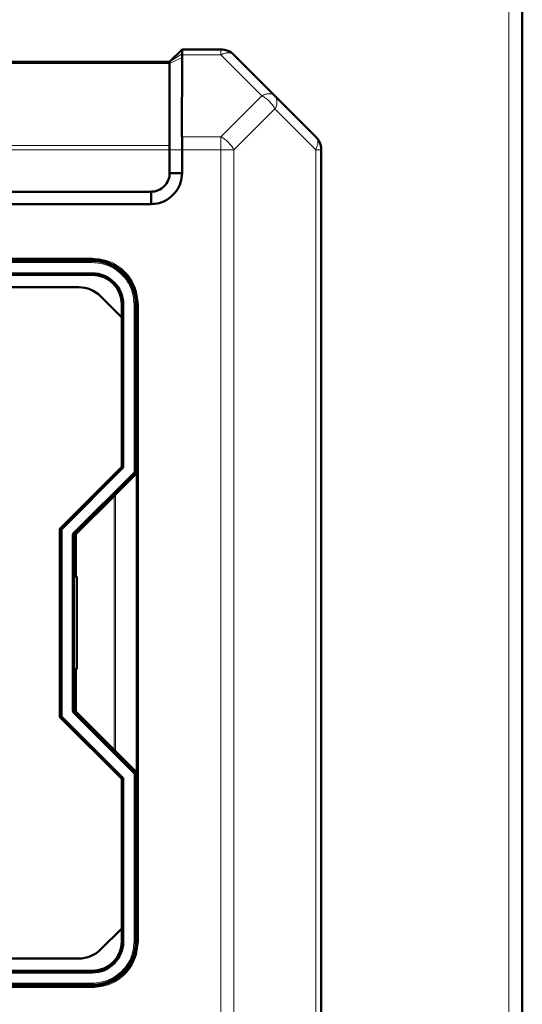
# Model space of a CAD drawing. Header units: millimetres. Extents: x 0 to 420, y 0 to 297.
# Tile 9 of 11: x 104 to 137, y 149 to 213. Entities that reach past the tile are written whole.
import ezdxf

# ---------------------------------------------------------------- set-up
doc = ezdxf.new("R2010")
doc.units = ezdxf.units.MM

msp = doc.modelspace()

# ---------------------------------------------------------------- linework, layer by layer
at = {"color": 9, "linetype": 'Continuous', "lineweight": 18}
for p, q in [((136.029, 96.532), (136.029, 218.772)), ((114.909, 210.758), (114.109, 210.252)), ((114.109, 210.135), (71.709, 210.135)), ((114.909, 210.527), (114.109, 210.135)), ((117.412, 210.7), (114.909, 210.7)), ((120.06, 208.052), (117.412, 210.7)), ((117.412, 205.403), (120.06, 208.052)), ((120.909, 207.203), (118.26, 204.555)), ((123.557, 204.555), (120.909, 207.203)), ((117.412, 205.403), (114.908, 205.403)), ((71.708, 204.838), (114.109, 204.838)), ((114.109, 204.555), (71.709, 204.555)), ((114.909, 204.555), (114.109, 204.555)), ((117.412, 204.555), (114.909, 204.555)), ((117.412, 122.549), (117.412, 204.555)), ((118.26, 204.555), (117.412, 204.555)), ((118.26, 122.549), (118.26, 204.555)), ((123.557, 122.549), (123.557, 204.555)), ((123.909, 204.555), (123.557, 204.555)), ((76.709, 197.552), (109.109, 197.552)), ((109.109, 197.552), (109.109, 197.452)), ((109.109, 197.272), (109.109, 197.372)), ((109.109, 197.272), (76.709, 197.272)), ((111.809, 183.726), (111.809, 194.572)), ((111.809, 194.572), (111.909, 194.572)), ((112.089, 194.572), (111.989, 194.572)), ((112.089, 194.572), (112.089, 153.372)), ((107.867, 179.785), (111.809, 183.726)), ((111.809, 183.726), (111.909, 183.726)), ((111.879, 183.656), (111.809, 183.726)), ((110.512, 165.768), (110.512, 182.176)), ((110.609, 165.672), (110.609, 182.272)), ((107.809, 168.3), (107.809, 179.644)), ((107.809, 179.644), (107.909, 179.644)), ((107.867, 179.785), (107.938, 179.714)), ((108.089, 176.972), (108.089, 179.752)), ((108.089, 168.192), (108.089, 170.972)), ((107.809, 168.3), (107.909, 168.3)), ((107.867, 168.159), (107.938, 168.229)), ((111.809, 164.217), (107.867, 168.159)), ((111.809, 164.217), (111.879, 164.288)), ((111.809, 153.372), (111.809, 164.217)), ((111.909, 164.217), (111.809, 164.217)), ((111.809, 153.372), (111.909, 153.372)), ((112.089, 153.372), (111.989, 153.372)), ((76.709, 150.672), (109.109, 150.672)), ((109.109, 150.392), (76.709, 150.392)), ((109.109, 150.572), (109.109, 150.672)), ((109.109, 150.392), (109.109, 150.492))]:
    msp.add_line(p, q, dxfattribs=at)
at = {"color": 7, "linetype": 'Continuous', "lineweight": 50}
for p, q in [((136.909, 96.415), (136.909, 218.889)), ((114.909, 211.052), (114.109, 210.252)), ((117.412, 211.052), (114.909, 211.052)), ((114.909, 210.7), (114.909, 210.758)), ((114.109, 210.252), (71.709, 210.252)), ((114.109, 210.252), (114.109, 210.252)), ((114.109, 210.135), (114.109, 204.838)), ((114.907, 205.403), (114.909, 210.527)), ((114.909, 210.7), (114.909, 210.527)), ((120.909, 208.052), (118.26, 210.7)), ((123.557, 205.403), (120.909, 208.052)), ((114.109, 204.555), (114.109, 203.052)), ((114.909, 204.555), (114.909, 203.052)), ((123.909, 122.549), (123.909, 204.555)), ((114.909, 203.052), (114.109, 203.052)), ((112.909, 201.852), (72.909, 201.852)), ((112.909, 201.052), (112.909, 201.852)), ((112.909, 201.052), (72.909, 201.052)), ((76.709, 197.452), (109.109, 197.452)), ((109.109, 197.372), (76.709, 197.372)), ((104.509, 197.452), (104.509, 197.372)), ((76.709, 196.572), (109.109, 196.572)), ((109.109, 196.472), (76.709, 196.472)), ((77.586, 195.672), (108.232, 195.672)), ((109.646, 195.086), (111.009, 193.723)), ((111.009, 193.723), (111.009, 194.572)), ((111.109, 194.572), (111.109, 184.016)), ((111.909, 183.726), (111.909, 194.572)), ((111.989, 194.572), (111.989, 183.652)), ((111.009, 184.058), (111.009, 193.723)), ((111.909, 191.572), (111.989, 191.572)), ((111.989, 190.972), (111.909, 190.972)), ((111.989, 188.972), (111.909, 188.972)), ((111.989, 188.372), (111.909, 188.372)), ((107.009, 180.058), (111.009, 184.058)), ((111.109, 184.016), (107.109, 180.016)), ((107.938, 179.714), (111.879, 183.656)), ((110.609, 182.272), (111.989, 183.652)), ((111.989, 183.652), (111.989, 164.292)), ((110.512, 182.176), (108.089, 179.752)), ((107.009, 167.886), (107.009, 180.058)), ((107.109, 180.016), (107.109, 167.927)), ((107.909, 168.3), (107.909, 179.644)), ((107.989, 179.652), (107.989, 176.972)), ((107.909, 177.572), (107.989, 177.572)), ((108.109, 176.972), (107.909, 176.972)), ((108.109, 170.972), (108.109, 176.972)), ((107.909, 170.972), (108.109, 170.972)), ((107.989, 170.972), (107.989, 168.292)), ((107.989, 170.372), (107.909, 170.372)), ((111.879, 164.288), (107.938, 168.229)), ((108.089, 168.192), (110.512, 165.768)), ((111.009, 163.886), (107.009, 167.886)), ((107.109, 167.927), (111.109, 163.927)), ((111.989, 164.292), (110.609, 165.672)), ((111.989, 164.292), (111.989, 153.372)), ((111.009, 154.22), (111.009, 163.886)), ((111.109, 163.927), (111.109, 153.372)), ((111.909, 153.372), (111.909, 164.217)), ((111.909, 159.572), (111.989, 159.572)), ((111.989, 158.972), (111.909, 158.972)), ((111.989, 156.972), (111.909, 156.972)), ((111.989, 156.372), (111.909, 156.372)), ((109.646, 152.858), (111.009, 154.22)), ((111.009, 153.372), (111.009, 154.22)), ((77.586, 152.272), (108.232, 152.272)), ((76.709, 151.472), (109.109, 151.472)), ((109.109, 151.372), (76.709, 151.372)), ((76.709, 150.572), (109.109, 150.572)), ((109.109, 150.492), (76.709, 150.492)), ((104.509, 150.572), (104.509, 150.492))]:
    msp.add_line(p, q, dxfattribs=at)
for centre, radius, start, end in [((117.412, 209.852), 1.2, 45, 90), ((109.109, 194.572), 2.88, 0, 90), ((109.109, 194.572), 2.8, 0, 90), ((109.109, 194.572), 2, 0, 90), ((109.109, 194.572), 1.9, 360, 90), ((108.232, 193.672), 2, 45, 90), ((111.809, 183.726), 0.1, 315, 0), ((108.009, 179.644), 0.1, 135, 180), ((108.009, 168.3), 0.1, 180, 225), ((111.809, 164.217), 0.1, 0, 45), ((108.232, 154.272), 2, 270, 315), ((109.109, 153.372), 1.9, 270, 0), ((109.109, 153.372), 2, 270, 0), ((109.109, 153.372), 2.8, 270, 0), ((109.109, 153.372), 2.88, 270, 0)]:
    msp.add_arc(centre, radius, start, end, dxfattribs=at)
at = {"color": 9, "linetype": 'Continuous', "lineweight": 18}
msp.add_arc((120.299, 207.628), 0.742, 325.14306, 34.85694, dxfattribs=at)
at = {"color": 7, "linetype": 'Continuous', "lineweight": 50}
for points in [[(114.909, 211.052), (114.909, 211.038), (114.909, 211.011), (114.909, 210.842), (114.909, 210.758)], [(114.109, 210.252), (114.109, 210.25), (114.109, 210.247), (114.109, 210.223), (114.109, 210.187), (114.109, 210.152), (114.109, 210.135)], [(123.557, 205.403), (123.61, 205.345), (123.714, 205.227), (123.823, 205.017), (123.895, 204.791), (123.904, 204.633), (123.909, 204.555)], [(114.109, 204.838), (114.109, 204.818), (114.109, 204.779), (114.109, 204.709), (114.109, 204.633), (114.109, 204.581), (114.109, 204.555)]]:
    msp.add_open_spline(points, degree=3, dxfattribs=at)
at = {"color": 9, "linetype": 'Continuous', "lineweight": 18}
for points in [[(117.412, 210.7), (117.412, 210.753), (117.412, 210.858), (117.412, 210.967), (117.412, 211.039), (117.412, 211.047), (117.412, 211.052)], [(118.26, 210.7), (118.212, 210.738), (118.115, 210.812), (117.906, 210.842), (117.668, 210.812), (117.497, 210.738), (117.412, 210.7)], [(120.06, 208.052), (120.146, 208.089), (120.317, 208.163), (120.555, 208.193), (120.763, 208.163), (120.86, 208.089), (120.909, 208.052)], [(120.909, 207.203), (120.86, 207.289), (120.763, 207.46), (120.555, 207.698), (120.317, 207.907), (120.146, 208.003), (120.06, 208.052)], [(117.412, 204.555), (117.412, 204.633), (117.412, 204.791), (117.412, 205.017), (117.412, 205.227), (117.412, 205.345), (117.412, 205.403)], [(117.412, 205.403), (117.497, 205.355), (117.668, 205.258), (117.906, 205.05), (118.115, 204.811), (118.212, 204.64), (118.26, 204.555)], [(123.557, 204.555), (123.594, 204.64), (123.669, 204.811), (123.698, 205.05), (123.669, 205.258), (123.594, 205.355), (123.557, 205.403)], [(107.809, 179.644), (107.811, 179.67), (107.817, 179.723), (107.85, 179.764), (107.867, 179.785)], [(107.867, 168.159), (107.85, 168.179), (107.817, 168.221), (107.811, 168.274), (107.809, 168.3)]]:
    msp.add_open_spline(points, degree=3, dxfattribs=at)
at = {"color": 7, "linetype": 'Continuous', "lineweight": 50}
for points, knots in [([(114.908, 205.403), (114.908, 205.286), (114.908, 205.112), (114.909, 204.811), (114.909, 204.648), (114.909, 204.555)], [0, 0, 0, 0, 0.477801, 0.703133, 1, 1, 1, 1]), ([(114.909, 203.052), (114.892, 202.845), (114.86, 202.435), (114.553, 201.865), (114.084, 201.392), (113.5, 201.09), (113.086, 201.063), (112.909, 201.052)], [0, 0, 0, 0, 0.197417, 0.390669, 0.604477, 0.83082, 1, 1, 1, 1]), ([(114.109, 203.052), (114.106, 202.974), (114.1, 202.816), (114.001, 202.515), (113.776, 202.184), (113.445, 201.959), (113.145, 201.861), (112.987, 201.855), (112.909, 201.852)], [0, 0, 0, 0, 0.124349, 0.251215, 0.500001, 0.748788, 0.875704, 1, 1, 1, 1]), ([(110.609, 182.272), (110.605, 182.268), (110.596, 182.26), (110.574, 182.238), (110.546, 182.209), (110.525, 182.188), (110.512, 182.176)], [0, 0, 0, 0, 0.207162, 0.456154, 0.678073, 1, 1, 1, 1]), ([(108.089, 179.752), (108.074, 179.737), (108.048, 179.712), (108.021, 179.684), (108.005, 179.668), (107.996, 179.659), (107.99, 179.653), (107.989, 179.652), (107.989, 179.652)], [0, 0, 0, 0, 0.329696, 0.5535719, 0.6801743, 0.7951253, 0.9007426, 1, 1, 1, 1]), ([(107.989, 168.292), (107.989, 168.291), (107.99, 168.291), (107.996, 168.285), (108.005, 168.275), (108.021, 168.26), (108.048, 168.231), (108.074, 168.207), (108.089, 168.192)], [0, 0, 0, 0, 0.099244, 0.204857, 0.319813, 0.446427, 0.670264, 1, 1, 1, 1]), ([(110.512, 165.768), (110.525, 165.756), (110.546, 165.735), (110.574, 165.706), (110.596, 165.684), (110.605, 165.675), (110.609, 165.672)], [0, 0, 0, 0, 0.321965, 0.543846, 0.792855, 1, 1, 1, 1])]:
    msp.add_open_spline(points, degree=3, knots=knots, dxfattribs=at)
at = {"color": 9, "linetype": 'Continuous', "lineweight": 18}
for points, knots in [([(109.109, 197.552), (109.483, 197.512), (110.06, 197.451), (110.754, 197.079), (111.231, 196.695), (111.616, 196.217), (111.988, 195.523), (112.049, 194.947), (112.089, 194.572)], [0, 0, 0, 0, 0.2394568, 0.3683607, 0.5, 0.6316393, 0.7605432, 1, 1, 1, 1]), ([(111.809, 194.572), (111.773, 194.911), (111.717, 195.434), (111.38, 196.063), (111.032, 196.495), (110.599, 196.844), (109.971, 197.18), (109.448, 197.236), (109.109, 197.272)], [0, 0, 0, 0, 0.239457, 0.368361, 0.5, 0.631639, 0.760543, 1, 1, 1, 1]), ([(109.109, 150.672), (109.448, 150.708), (109.971, 150.763), (110.599, 151.1), (111.032, 151.449), (111.38, 151.881), (111.717, 152.51), (111.773, 153.032), (111.809, 153.372)], [0, 0, 0, 0, 0.239457, 0.368361, 0.5, 0.631639, 0.760543, 1, 1, 1, 1]), ([(112.089, 153.372), (112.049, 152.997), (111.988, 152.42), (111.616, 151.727), (111.231, 151.249), (110.754, 150.864), (110.06, 150.493), (109.483, 150.432), (109.109, 150.392)], [0, 0, 0, 0, 0.2394568, 0.3683607, 0.5, 0.6316393, 0.7605432, 1, 1, 1, 1])]:
    msp.add_open_spline(points, degree=3, knots=knots, dxfattribs=at)

doc.saveas('drawing.dxf')
